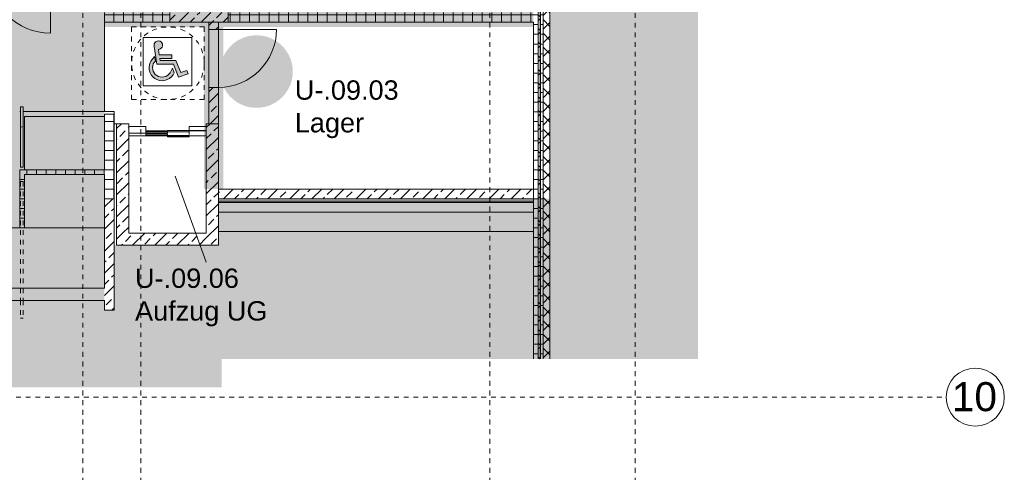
# Model space of a CAD drawing. Header units: metres. Extents: x 6 to 268, y -85 to 18.
# Tile 26 of 33: x 168 to 188, y -43 to -33. Entities that reach past the tile are written whole.
import ezdxf

# ---------------------------------------------------------------- set-up
doc = ezdxf.new("R2010")
doc.units = ezdxf.units.M
for name, pattern in [('Rasterlinie', [0.019, 0.01, -0.003, 0.003, -0.003]), ('Verdeckt', [0.003, 0.002, -0.001]), ('Über Schnittebene 1', [0.001, 0, -0.001])]:
    doc.linetypes.add(name, pattern=pattern)
for name, color, linetype, lineweight in [('A_Detailelemente', 7, 'Continuous', 9), ('A_Fundamente', 7, 'Continuous', 9), ('A_Geländer', 7, 'Continuous', 9), ('A_Geschossdecken', 7, 'Continuous', 9), ('A_Geschossdecken_Schraffur', 7, 'Continuous', 18), ('A_Raster', 7, 'Continuous', 9), ('A_Räume_Beschriftung', 7, 'Continuous', 9), ('A_Skelettbau', 7, 'Continuous', 9), ('A_Türen', 7, 'Continuous', 9), ('A_Türen_Element', 7, 'Continuous', 9), ('A_Türen_Rahmen', 7, 'Continuous', 9), ('A_Wände', 7, 'Continuous', 9), ('A_Wände_Schraffur', 7, 'Continuous', 18)]:
    doc.layers.add(name, color=color, linetype=linetype, lineweight=lineweight)
doc.layers.add('A_Linien', color=5, linetype='Continuous', lineweight=9, true_color=0x0000ff)
doc.styles.add('Arial', font='arial.ttf', dxfattribs={"height": 0.6})
doc.styles.add('Arial_B', font='txt', dxfattribs={"height": 0.4})
pattern_1 = [(0, (95.50816, -2), (0, 0.2), []), (90, (95.50816, -2), (-0.2, 0), [])]
pattern_2 = [(45, (95.50816, -2), (-0.14142136, 0.14142136), []), (135, (95.50816, -2), (-0.14142136, -0.14142136), [])]
pattern_3 = [(45, (95.50816, -2), (-0.2283955, 0.2283955), []), (45, (95.73616, -2), (-0.2283955, 0.2283955), [0.161, -0.081])]

# ---------------------------------------------------------------- blocks, each defined once
blk = doc.blocks.new('GSH_Tuer_I_1flg_SZ - 1200x2200_Voll-5198248-BS_Uebersicht_U1_BRANDSCHUTZ')
at = {"layer": 'A_Türen', "linetype": 'Über Schnittebene 1'}
for p, q in [((-0.6, 0.086), (0.6, 0.086)), ((-0.6, -0.114), (0.6, -0.114))]:
    blk.add_line(p, q, dxfattribs=at)
at = {"layer": 'A_Türen'}
blk.add_line((0.6, -1.314), (0.6, -0.114), dxfattribs=at)
blk.add_arc((0.6, -0.114), 1.2, 180, 270, dxfattribs=at)
blk = doc.blocks.new('Typ des oberen Holms - Oberer Geländerholm_Innen_-5351195-BS_Uebersicht_U1_BRANDSCHUTZ')
at = {"layer": 'A_Geländer', "flags": 128}
blk.add_lwpolyline([(72.306, -35.515), (72.301, -35.514), (72.296, -35.515)], dxfattribs=at)
blk = doc.blocks.new('Typ des oberen Holms - Oberer Geländerholm_Innen_-V81-BS_Uebersicht_U1_BRANDSCHUTZ')
at = {"layer": 'A_Geländer'}
for p, q in [((72.326, -35.097), (72.276, -35.097)), ((72.276, -35.097), (72.276, -36.344)), ((72.326, -35.097), (72.326, -36.344)), ((72.276, -36.344), (72.326, -36.344))]:
    blk.add_line(p, q, dxfattribs=at)
at = {"layer": 'A_Geländer', "linetype": 'Verdeckt'}
for p, q in [((72.276, -36.644), (72.326, -36.644)), ((72.276, -36.644), (72.276, -38.847)), ((72.326, -36.644), (72.326, -38.847)), ((72.276, -38.847), (72.276, -39.097)), ((72.326, -38.847), (72.326, -39.097)), ((72.276, -39.097), (72.276, -39.467)), ((72.326, -39.097), (72.326, -39.467)), ((72.326, -39.467), (72.276, -39.467))]:
    blk.add_line(p, q, dxfattribs=at)
blk = doc.blocks.new('IPRO_Aufzugstuer_2_Elemente - 1600x2135-6134082-BS_Uebersicht_U1_BRANDSCHUTZ')
at = {"layer": 'A_Türen'}
for p, q in [((-0.8, 0.208), (-0.8, 0.126)), ((-0.45, 0.251), (-0.45, 0.226)), ((-0.45, 0.251), (0, 0.251)), ((-0.45, 0.226), (0.45, 0.226)), ((-0.45, 0.126), (-0.45, 0.208)), ((0, 0.251), (0, 0.201)), ((0.45, 0.226), (0.45, 0.201)), ((0.8, 0.176), (0.8, 0.208)), ((-0.45, 0.126), (-0.45, 0.151)), ((-0.45, 0.151), (0, 0.151)), ((0, 0.126), (-0.45, 0.126)), ((0, 0.201), (0.45, 0.201)), ((0, 0.151), (0, 0.176)), ((0, 0.176), (0.45, 0.176)), ((0.45, 0.151), (0, 0.151)), ((0, 0.151), (0, 0.126)), ((0.45, 0.176), (0.45, 0.151)), ((0.45, 0.176), (0.8, 0.176))]:
    blk.add_line(p, q, dxfattribs=at)
at = {"layer": 'A_Türen_Element'}
for p, q in [((0, 0.151), (-0.45, 0.151)), ((-0.45, 0.151), (-0.45, 0.126)), ((-0.45, 0.126), (0, 0.126)), ((0.45, 0.176), (0, 0.176)), ((0, 0.176), (0, 0.151)), ((0, 0.151), (0.45, 0.151)), ((0, 0.126), (0, 0.151)), ((0.45, 0.151), (0.45, 0.176))]:
    blk.add_line(p, q, dxfattribs=at)
at = {"layer": 'A_Türen_Rahmen'}
for p, q in [((-0.45, 0.126), (-0.8, 0.126)), ((-0.8, 0.043), (-0.45, 0.043)), ((-0.45, 0.043), (-0.45, 0.126)), ((0.8, 0.176), (0.45, 0.176)), ((0.45, 0.176), (0.45, 0.043)), ((0.45, 0.043), (0.8, 0.043))]:
    blk.add_line(p, q, dxfattribs=at)
blk = doc.blocks.new('IPRO_Tuer_I_2flg_BZ_OL - 2010x2135_590_Glas 2-6762589-BS_Uebersicht_U1_BRANDSCHUTZ')
at = {"layer": 'A_Türen', "linetype": 'Über Schnittebene 1'}
for p, q in [((-1.005, 0.061), (1.005, 0.061)), ((-1.005, -0.089), (1.005, -0.089))]:
    blk.add_line(p, q, dxfattribs=at)
at = {"layer": 'A_Türen'}
for p, q in [((-1.005, -0.839), (-1.005, -0.089)), ((1.005, -1.349), (1.005, -0.089))]:
    blk.add_line(p, q, dxfattribs=at)
for centre, radius, start, end in [((-1.005, -0.089), 0.75, 270, 0), ((1.005, -0.089), 1.26, 180, 270)]:
    blk.add_arc(centre, radius, start, end, dxfattribs=at)
blk = doc.blocks.new('IPRO_Rollstuhlfahrer - IPRO_Rollstuhlfahrer-6274123-BS_Uebersicht_U1_BRANDSCHUTZ')
at = {"layer": 'A_Detailelemente'}
for points in [[(0.731, 0.178), (0.924, 0.243), (0.9, 0.318), (0.773, 0.273), (0.672, 0.524), (0.35, 0.524), (0.344, 0.564), (0.593, 0.564), (0.593, 0.64), (0.331, 0.64), (0.314, 0.75), (0.345, 0.757), (0.37, 0.773), (0.388, 0.796), (0.398, 0.821), (0.399, 0.841), (0.395, 0.863), (0.385, 0.885), (0.367, 0.906), (0.348, 0.919), (0.32, 0.926), (0.286, 0.923), (0.27, 0.916), (0.253, 0.905), (0.238, 0.887), (0.227, 0.863), (0.223, 0.837), (0.266, 0.56), (0.284, 0.448), (0.623, 0.448)], [(0.388, 0.104), (0.44, 0.11), (0.492, 0.126), (0.54, 0.151), (0.581, 0.183), (0.615, 0.222), (0.64, 0.269), (0.601, 0.365), (0.583, 0.32), (0.553, 0.268), (0.513, 0.222), (0.49, 0.205), (0.464, 0.193), (0.426, 0.181), (0.388, 0.177), (0.35, 0.181), (0.313, 0.193), (0.278, 0.211), (0.249, 0.235), (0.226, 0.264), (0.208, 0.298), (0.196, 0.336), (0.192, 0.374), (0.196, 0.412), (0.208, 0.45), (0.227, 0.484), (0.25, 0.511), (0.234, 0.603), (0.182, 0.544), (0.157, 0.508), (0.141, 0.477), (0.131, 0.44), (0.125, 0.387), (0.126, 0.327), (0.141, 0.269), (0.166, 0.223), (0.198, 0.184), (0.238, 0.151), (0.284, 0.126), (0.336, 0.11)]]:
    blk.add_hatch(color=256, dxfattribs=at).paths.add_polyline_path(points, flags=0)
for p, q in [((0, 1), (1, 1)), ((0, 0), (0, 1)), ((0.227, 0.863), (0.223, 0.837)), ((0.227, 0.863), (0.223, 0.837)), ((0.223, 0.837), (0.227, 0.811)), ((0.223, 0.837), (0.227, 0.811)), ((0.238, 0.887), (0.227, 0.863)), ((0.238, 0.887), (0.227, 0.863)), ((0.253, 0.905), (0.238, 0.887)), ((0.253, 0.905), (0.238, 0.887)), ((0.27, 0.916), (0.253, 0.905)), ((0.27, 0.916), (0.253, 0.905)), ((0.286, 0.923), (0.27, 0.916)), ((0.286, 0.923), (0.27, 0.916)), ((0.32, 0.926), (0.286, 0.923)), ((0.32, 0.926), (0.286, 0.923)), ((0.348, 0.919), (0.32, 0.926)), ((0.348, 0.919), (0.32, 0.926)), ((0.367, 0.906), (0.348, 0.919)), ((0.367, 0.906), (0.348, 0.919)), ((0.385, 0.885), (0.367, 0.906)), ((0.385, 0.885), (0.367, 0.906)), ((0.395, 0.863), (0.385, 0.885)), ((0.395, 0.863), (0.385, 0.885)), ((0.388, 0.796), (0.398, 0.821)), ((0.388, 0.796), (0.398, 0.821)), ((0.399, 0.841), (0.395, 0.863)), ((0.399, 0.841), (0.395, 0.863)), ((0.398, 0.821), (0.399, 0.841)), ((0.398, 0.821), (0.399, 0.841)), ((1, 1), (1, 0)), ((0.227, 0.811), (0.284, 0.448)), ((0.227, 0.811), (0.284, 0.448)), ((0.314, 0.75), (0.345, 0.757)), ((0.314, 0.75), (0.345, 0.757)), ((0.331, 0.64), (0.314, 0.75)), ((0.331, 0.64), (0.314, 0.75)), ((0.593, 0.64), (0.331, 0.64)), ((0.593, 0.64), (0.331, 0.64)), ((0.345, 0.757), (0.37, 0.773)), ((0.345, 0.757), (0.37, 0.773)), ((0.37, 0.773), (0.388, 0.796)), ((0.37, 0.773), (0.388, 0.796)), ((0.593, 0.564), (0.593, 0.64)), ((0.593, 0.564), (0.593, 0.64)), ((0.131, 0.44), (0.125, 0.387)), ((0.131, 0.44), (0.125, 0.387)), ((0.141, 0.477), (0.131, 0.44)), ((0.141, 0.477), (0.131, 0.44)), ((0.157, 0.508), (0.141, 0.477)), ((0.157, 0.508), (0.141, 0.477)), ((0.182, 0.544), (0.157, 0.508)), ((0.182, 0.544), (0.157, 0.508)), ((0.234, 0.603), (0.182, 0.544)), ((0.234, 0.603), (0.182, 0.544)), ((0.192, 0.374), (0.196, 0.412)), ((0.192, 0.374), (0.196, 0.412)), ((0.196, 0.412), (0.208, 0.45)), ((0.196, 0.412), (0.208, 0.45)), ((0.208, 0.45), (0.226, 0.483)), ((0.208, 0.45), (0.226, 0.483)), ((0.226, 0.483), (0.25, 0.511)), ((0.226, 0.483), (0.25, 0.511)), ((0.25, 0.511), (0.234, 0.603)), ((0.25, 0.511), (0.234, 0.603)), ((0.284, 0.448), (0.623, 0.448)), ((0.284, 0.448), (0.623, 0.448)), ((0.35, 0.524), (0.344, 0.564)), ((0.344, 0.564), (0.593, 0.564)), ((0.344, 0.564), (0.593, 0.564)), ((0.35, 0.524), (0.344, 0.564)), ((0.672, 0.524), (0.35, 0.524)), ((0.672, 0.524), (0.35, 0.524)), ((0.623, 0.448), (0.731, 0.178)), ((0.623, 0.448), (0.731, 0.178)), ((0.773, 0.273), (0.672, 0.524)), ((0.773, 0.273), (0.672, 0.524)), ((0.125, 0.387), (0.126, 0.327)), ((0.125, 0.387), (0.126, 0.327)), ((0.126, 0.327), (0.141, 0.269)), ((0.126, 0.327), (0.141, 0.269)), ((0.141, 0.269), (0.166, 0.223)), ((0.141, 0.269), (0.166, 0.223)), ((0.166, 0.223), (0.198, 0.184)), ((0.166, 0.223), (0.198, 0.184)), ((0.196, 0.336), (0.192, 0.374)), ((0.196, 0.336), (0.192, 0.374)), ((0.208, 0.298), (0.196, 0.336)), ((0.208, 0.298), (0.196, 0.336)), ((0.226, 0.264), (0.208, 0.298)), ((0.226, 0.264), (0.208, 0.298)), ((0.249, 0.235), (0.226, 0.264)), ((0.249, 0.235), (0.226, 0.264)), ((0.278, 0.211), (0.249, 0.235)), ((0.278, 0.211), (0.249, 0.235)), ((0.313, 0.193), (0.278, 0.211)), ((0.313, 0.193), (0.278, 0.211)), ((0.49, 0.205), (0.464, 0.193)), ((0.49, 0.205), (0.464, 0.193)), ((0.513, 0.222), (0.49, 0.205)), ((0.513, 0.222), (0.49, 0.205)), ((0.553, 0.268), (0.513, 0.222)), ((0.553, 0.268), (0.513, 0.222)), ((0.583, 0.32), (0.553, 0.268)), ((0.583, 0.32), (0.553, 0.268)), ((0.581, 0.183), (0.615, 0.222)), ((0.581, 0.183), (0.615, 0.222)), ((0.601, 0.365), (0.583, 0.32)), ((0.601, 0.365), (0.583, 0.32)), ((0.64, 0.269), (0.601, 0.365)), ((0.64, 0.269), (0.601, 0.365)), ((0.615, 0.222), (0.64, 0.269)), ((0.615, 0.222), (0.64, 0.269)), ((0.731, 0.178), (0.924, 0.243)), ((0.731, 0.178), (0.924, 0.243)), ((0.9, 0.318), (0.773, 0.273)), ((0.9, 0.318), (0.773, 0.273)), ((0.924, 0.243), (0.9, 0.318)), ((0.924, 0.243), (0.9, 0.318)), ((1, 0), (0, 0)), ((0.198, 0.184), (0.238, 0.151)), ((0.198, 0.184), (0.238, 0.151)), ((0.238, 0.151), (0.284, 0.126)), ((0.238, 0.151), (0.284, 0.126)), ((0.284, 0.126), (0.336, 0.11)), ((0.284, 0.126), (0.336, 0.11)), ((0.35, 0.181), (0.313, 0.193)), ((0.35, 0.181), (0.313, 0.193)), ((0.336, 0.11), (0.388, 0.104)), ((0.336, 0.11), (0.388, 0.104)), ((0.388, 0.177), (0.35, 0.181)), ((0.388, 0.177), (0.35, 0.181)), ((0.426, 0.181), (0.388, 0.177)), ((0.426, 0.181), (0.388, 0.177)), ((0.388, 0.104), (0.44, 0.11)), ((0.388, 0.104), (0.44, 0.11)), ((0.464, 0.193), (0.426, 0.181)), ((0.464, 0.193), (0.426, 0.181)), ((0.44, 0.11), (0.492, 0.126)), ((0.44, 0.11), (0.492, 0.126)), ((0.492, 0.126), (0.54, 0.151)), ((0.492, 0.126), (0.54, 0.151)), ((0.54, 0.151), (0.581, 0.183)), ((0.54, 0.151), (0.581, 0.183))]:
    blk.add_line(p, q, dxfattribs=at)
blk = doc.blocks.new('Raster - 3_0mm_mit Kreis-376402-BS_Uebersicht_U1_BRANDSCHUTZ')
at = {"layer": 'A_Raster'}
blk.add_circle((0, 0), 0.003, dxfattribs=at)

msp = doc.modelspace()

# ---------------------------------------------------------------- hatches: boundary and pattern name
at = {"layer": 'A_Detailelemente', "true_color": 0xc9c9c9}
h = msp.add_hatch(dxfattribs=at)
h.set_pattern_fill('FP_94', color=9, style=0, pattern_type=2)
h.set_pattern_definition([(45, (95.5082, -2), (0, 1.796051), [1.27, -1.27]), (45, (95.1712, -1.663), (0, 1.796051), [1.27, -1.27]), (45, (94.8342, -1.326), (0, 1.796051), [1.27, -1.27]), (135, (94.8342, -1.102), (-1.796051, 1e-16), [1.27, -1.27]), (135, (95.1712, -0.765), (-1.796051, 1e-16), [1.27, -1.27]), (135, (95.5082, -0.428), (-1.796051, 1e-16), [1.27, -1.27])])
h.paths.add_polyline_path([(102.664, -46.997), (105.904, -46.997), (105.904, -39.006), (123.729, -39.006), (123.729, -40.896), (171.929, -40.896), (171.929, -40.306), (181.759, -40.306), (181.759, -0.917), (176.264, -0.917), (175.611, -1.318), (174.259, -0.956), (174.874, -2.647), (173.414, -2.647), (173.414, -3.147), (177.314, -3.147), (177.314, -2.647), (177.614, -2.647), (177.614, -3.017), (180.744, -3.017), (180.744, -8.377), (178.704, -8.377), (178.704, -36.997), (171.864, -36.997), (171.864, -37.957), (169.714, -37.957), (169.714, -39.297), (169.514, -39.297), (169.514, -39.097), (124.214, -39.097), (124.214, -39.297), (124.014, -39.297), (124.014, -35.697), (104.364, -35.697), (104.364, -39.091), (102.664, -39.091), (102.664, -45.527)], flags=0)
at = {"layer": 'A_Detailelemente', "true_color": 0xebdb14}
msp.add_hatch(color=40, dxfattribs=at).paths.add_polyline_path([(171.964, -36.797), (171.964, -33.447), (178.364, -33.447), (178.364, -33.047), (169.865, -33.047), (169.865, -32.247), (178.364, -32.247), (178.364, -31.947), (169.865, -31.947), (169.865, -8.347), (180.734, -8.347), (180.734, -7.847), (169.414, -7.847), (169.414, -33.447), (171.564, -33.447), (171.564, -36.797)], flags=0)
at = {"layer": 'A_Detailelemente', "true_color": 0x499c4b}
h = msp.add_hatch(color=95, dxfattribs=at)
h.paths.add_polyline_path([(167.64, -38.847), (169.514, -38.847), (169.514, -33.347), (169.474, -33.347), (169.474, -32.317), (166.214, -32.317), (166.214, -33.347), (157.514, -33.347), (157.514, -23.797), (136.214, -23.797), (136.214, -33.347), (127.514, -33.347), (127.514, -32.317), (124.174, -32.317), (124.174, -38.847), (162.917, -38.847)], flags=0)
h.paths.add_polyline_path([(160.004, -38.447), (160.004, -38.147), (160.304, -38.147), (160.064, -38.207)], flags=0)
h.paths.add_polyline_path([(128.814, -38.447), (128.814, -38.147), (129.114, -38.147), (128.874, -38.207)], flags=0)
h.paths.add_polyline_path([(160.004, -37.197), (160.004, -36.897), (160.304, -36.897), (160.064, -36.958)], flags=0)
h.paths.add_polyline_path([(128.814, -37.197), (128.814, -36.897), (129.114, -36.897), (128.874, -36.958)], flags=0)
h.paths.add_polyline_path([(160.004, -35.997), (160.004, -35.697), (160.304, -35.697), (160.064, -35.757)], flags=0)
h.paths.add_polyline_path([(128.814, -35.997), (128.814, -35.697), (129.114, -35.697), (128.874, -35.757)], flags=0)
at = {"layer": 'A_Detailelemente', "true_color": 0xf77448}
msp.add_hatch(color=23, dxfattribs=at).paths.add_polyline_path([(172.603, -35.118), (172.697, -35.118), (172.791, -35.106), (172.882, -35.083), (172.97, -35.048), (173.052, -35.003), (173.128, -34.947), (173.197, -34.883), (173.257, -34.81), (173.307, -34.731), (173.348, -34.646), (173.377, -34.556), (173.394, -34.463), (173.4, -34.369), (173.394, -34.275), (173.377, -34.183), (173.348, -34.093), (173.307, -34.008), (173.257, -33.929), (173.197, -33.856), (173.128, -33.792), (173.052, -33.736), (172.97, -33.691), (172.882, -33.656), (172.791, -33.633), (172.697, -33.621), (172.603, -33.621), (172.51, -33.633), (172.418, -33.656), (172.331, -33.691), (172.248, -33.736), (172.172, -33.792), (172.103, -33.856), (172.043, -33.929), (171.993, -34.008), (171.95, -34.102), (171.924, -34.183), (171.906, -34.275), (171.9, -34.369), (171.906, -34.463), (171.924, -34.556), (171.953, -34.646), (171.993, -34.731), (172.043, -34.81), (172.103, -34.883), (172.172, -34.947), (172.248, -35.003), (172.331, -35.048), (172.418, -35.083), (172.51, -35.106)], flags=0)
at = {"layer": 'A_Geschossdecken_Schraffur', "lineweight": 9}
h = msp.add_hatch(dxfattribs=at)
h.set_pattern_fill('FP_2', color=256, style=0, pattern_type=2)
h.set_pattern_definition(pattern_3)
h.paths.add_polyline_path([(167.64, -38.847), (169.514, -38.847), (169.514, -37.597), (124.214, -37.597), (124.214, -38.847), (162.917, -38.847)], flags=0)
h.paths.add_polyline_path([(160.004, -38.447), (160.004, -38.147), (160.304, -38.147), (160.304, -38.447), (160.064, -38.447)], flags=0)
h.paths.add_polyline_path([(128.874, -38.447), (128.814, -38.447), (128.814, -38.147), (129.114, -38.147), (129.114, -38.447)], flags=0)
at = {"layer": 'A_Wände_Schraffur', "lineweight": 9}
h = msp.add_hatch(dxfattribs=at)
h.set_pattern_fill('FP_3', color=256, style=0, pattern_type=2)
h.set_pattern_definition(pattern_1)
h.paths.add_polyline_path([(178.464, -33.297), (178.464, -8.247), (178.364, -8.247), (178.364, -33.297)], flags=0)
h = msp.add_hatch(dxfattribs=at)
h.set_pattern_fill('FP_4', color=256, style=0, pattern_type=2)
h.set_pattern_definition(pattern_2)
h.paths.add_polyline_path([(178.504, -33.297), (178.504, -8.247), (178.464, -8.247), (178.464, -33.297)], flags=0)
h = msp.add_hatch(dxfattribs=at)
h.set_pattern_fill('FP_3', color=256, style=0, pattern_type=2)
h.set_pattern_definition(pattern_1)
h.paths.add_polyline_path([(178.564, -33.297), (178.564, -8.247), (178.504, -8.247), (178.504, -33.297)], flags=0)
h = msp.add_hatch(dxfattribs=at)
h.set_pattern_fill('FP_4', color=256, style=0, pattern_type=2)
h.set_pattern_definition(pattern_2)
h.paths.add_polyline_path([(178.704, -40.306), (178.704, -8.247), (178.564, -8.247), (178.565, -40.306)], flags=0)
h = msp.add_hatch(dxfattribs=at)
h.set_pattern_fill('FP_3', color=256, style=0, pattern_type=2)
h.set_pattern_definition(pattern_1)
h.paths.add_polyline_path([(178.364, -33.347), (178.364, -33.147), (172.064, -33.147), (172.064, -33.347), (178.268, -33.347)], flags=0)
h.paths.add_polyline_path([(169.865, -33.347), (170.864, -33.347), (170.864, -33.147), (169.514, -33.147), (169.514, -33.347), (169.527, -33.347)], flags=0)
h = msp.add_hatch(dxfattribs=at)
h.set_pattern_fill('FP_2', color=256, style=0, pattern_type=2)
h.set_pattern_definition(pattern_3)
h.paths.add_polyline_path([(171.439, -33.347), (172.064, -33.347), (172.064, -33.147), (170.864, -33.147), (170.864, -33.347), (171.183, -33.347)], flags=0)
h = msp.add_hatch(dxfattribs=at)
h.set_pattern_fill('FP_3', color=256, style=0, pattern_type=2)
h.set_pattern_definition(pattern_1)
h.paths.add_polyline_path([(178.459, -40.306), (178.464, -40.306), (178.464, -33.297), (178.364, -33.297), (178.364, -40.306)], flags=0)
h = msp.add_hatch(dxfattribs=at)
h.set_pattern_fill('FP_4', color=256, style=0, pattern_type=2)
h.set_pattern_definition(pattern_2)
h.paths.add_polyline_path([(178.464, -40.306), (178.504, -40.306), (178.504, -33.297), (178.464, -33.297), (178.464, -39.297)], flags=0)
h = msp.add_hatch(dxfattribs=at)
h.set_pattern_fill('FP_3', color=256, style=0, pattern_type=2)
h.set_pattern_definition(pattern_1)
h.paths.add_polyline_path([(178.504, -40.306), (178.564, -40.306), (178.564, -33.297), (178.504, -33.297), (178.504, -39.297)], flags=0)
h = msp.add_hatch(dxfattribs=at)
h.set_pattern_fill('FP_2', color=256, style=0, pattern_type=2)
h.set_pattern_definition(pattern_3)
h.paths.add_polyline_path([(171.803, -35.447), (171.864, -35.447), (171.864, -34.697), (171.664, -34.697), (171.664, -35.447)], flags=0)
h.paths.add_polyline_path([(171.864, -33.497), (171.864, -33.347), (171.664, -33.347), (171.664, -33.497), (171.777, -33.497)], flags=0)
h = msp.add_hatch(dxfattribs=at)
h.set_pattern_fill('FP_3', color=256, style=0, pattern_type=2)
h.set_pattern_definition(pattern_1)
h.paths.add_polyline_path([(169.714, -36.997), (169.714, -35.247), (169.514, -35.247), (169.514, -36.997)], flags=0)
h = msp.add_hatch(dxfattribs=at)
h.set_pattern_fill('FP_2', color=256, style=0, pattern_type=2)
h.set_pattern_definition(pattern_3)
h.paths.add_polyline_path([(170.014, -35.697), (170.014, -35.447), (169.764, -35.447), (169.764, -35.697), (170.002, -35.697)], flags=0)
h = msp.add_hatch(dxfattribs=at)
h.set_pattern_fill('FP_2', color=256, style=0, pattern_type=2)
h.set_pattern_definition(pattern_3)
h.paths.add_polyline_path([(171.614, -37.957), (171.864, -37.957), (171.864, -35.447), (171.614, -35.447), (171.614, -37.729)], flags=0)
h = msp.add_hatch(dxfattribs=at)
h.set_pattern_fill('FP_2', color=256, style=0, pattern_type=2)
h.set_pattern_definition(pattern_3)
h.paths.add_polyline_path([(169.764, -37.707), (170.014, -37.707), (170.014, -35.697), (169.764, -35.697), (169.764, -36.958)], flags=0)
h = msp.add_hatch(dxfattribs=at)
h.set_pattern_fill('FP_3', color=256, style=0, pattern_type=2)
h.set_pattern_definition(pattern_1)
h.paths.add_polyline_path([(169.474, -36.497), (169.514, -36.497), (169.514, -36.397), (167.764, -36.397), (167.764, -36.497), (168.821, -36.497)], flags=0)
h = msp.add_hatch(dxfattribs=at)
h.set_pattern_fill('FP_3', color=256, style=0, pattern_type=2)
h.set_pattern_definition(pattern_1)
h.paths.add_polyline_path([(167.764, -37.597), (167.864, -37.597), (167.864, -36.497), (167.764, -36.497), (167.764, -36.958)], flags=0)
h = msp.add_hatch(dxfattribs=at)
h.set_pattern_fill('FP_2', color=256, style=0, pattern_type=2)
h.set_pattern_definition(pattern_3)
h.paths.add_polyline_path([(177.087, -36.997), (178.364, -36.997), (178.364, -36.797), (171.864, -36.797), (171.864, -36.997), (172.364, -36.997)], flags=0)
h = msp.add_hatch(dxfattribs=at)
h.set_pattern_fill('FP_2', color=256, style=0, pattern_type=2)
h.set_pattern_definition(pattern_3)
h.paths.add_polyline_path([(169.714, -39.297), (169.714, -36.997), (169.514, -36.997), (169.514, -39.297)], flags=0)
h = msp.add_hatch(dxfattribs=at)
h.set_pattern_fill('FP_2', color=256, style=0, pattern_type=2)
h.set_pattern_definition(pattern_3)
h.paths.add_polyline_path([(169.764, -37.957), (171.614, -37.957), (171.614, -37.707), (169.764, -37.707)], flags=0)
h = msp.add_hatch(dxfattribs=at)
h.set_pattern_fill('FP_2', color=256, style=0, pattern_type=2)
h.set_pattern_definition(pattern_3)
h.paths.add_polyline_path([(167.64, -39.097), (169.514, -39.097), (169.514, -38.847), (124.214, -38.847), (124.214, -39.097), (162.917, -39.097)], flags=0)

# ---------------------------------------------------------------- linework, layer by layer
at = {"layer": 'A_Fundamente', "lineweight": 18}
for p, q in [((169.514, -37.597), (124.214, -37.597)), ((169.514, -38.847), (169.514, -37.597))]:
    msp.add_line(p, q, dxfattribs=at)
at = {"layer": 'A_Geschossdecken'}
for p, q in [((169.514, -33.347), (169.514, -35.197)), ((171.664, -34.697), (171.664, -33.497)), ((171.864, -33.497), (171.864, -34.697)), ((169.714, -35.447), (169.764, -35.447)), ((170.364, -35.597), (170.814, -35.597)), ((171.264, -35.597), (171.614, -35.597))]:
    msp.add_line(p, q, dxfattribs=at)
at = {"layer": 'A_Linien', "linetype": 'Verdeckt'}
for p, q in [((170.073, -33.447), (171.573, -33.447)), ((170.073, -34.947), (170.073, -33.447)), ((171.573, -33.447), (171.573, -34.947)), ((171.573, -34.947), (170.073, -34.947))]:
    msp.add_line(p, q, dxfattribs=at)
msp.add_circle((170.823, -34.197), 0.75, dxfattribs=at)
at = {"layer": 'A_Raster', "linetype": 'Rasterlinie'}
for p, q in [((169.064, -66.66), (169.064, 16.72)), ((170.264, -66.66), (170.264, 16.72)), ((177.464, -66.66), (177.464, 16.72)), ((180.464, -66.66), (180.464, 16.72)), ((102.089, -41.097), (186.88, -41.097))]:
    msp.add_line(p, q, dxfattribs=at)
at = {"layer": 'A_Räume_Beschriftung'}
msp.add_line((170.974, -36.529), (171.613, -38.31), dxfattribs=at)
at = {"layer": 'A_Skelettbau'}
for p, q in [((178.364, -37.047), (171.864, -37.047)), ((178.364, -37.072), (171.864, -37.072)), ((178.364, -37.272), (171.864, -37.272)), ((178.364, -37.272), (171.864, -37.272)), ((171.864, -37.672), (178.364, -37.672))]:
    msp.add_line(p, q, dxfattribs=at)
at = {"layer": 'A_Wände'}
for p, q in [((178.464, -40.306), (178.464, -8.247)), ((178.504, -40.306), (178.504, -8.247)), ((170.864, -33.347), (170.864, -33.147)), ((172.064, -33.147), (172.064, -33.347)), ((167.764, -35.197), (167.784, -35.197)), ((167.834, -35.197), (169.714, -35.197)), ((169.514, -35.297), (167.864, -35.297)), ((167.864, -35.297), (167.864, -36.397)), ((169.714, -35.197), (169.714, -35.247)), ((171.864, -35.447), (171.664, -35.447)), ((171.614, -35.697), (170.014, -35.697)), ((171.864, -36.797), (171.864, -36.997)), ((178.364, -36.997), (178.364, -36.797)), ((169.514, -38.847), (124.214, -38.847))]:
    msp.add_line(p, q, dxfattribs=at)
at = {"layer": 'A_Wände', "lineweight": 18}
for p, q in [((178.564, -8.247), (178.564, -40.306)), ((178.704, -40.306), (178.704, -8.377)), ((169.514, -33.147), (169.514, -33.347)), ((169.514, -33.347), (178.364, -33.347)), ((171.664, -33.347), (171.664, -33.497)), ((171.664, -33.497), (171.864, -33.497)), ((171.864, -33.497), (171.864, -33.347)), ((178.364, -33.347), (178.364, -36.797)), ((171.864, -34.697), (171.664, -34.697)), ((171.664, -34.697), (171.664, -35.447)), ((171.864, -36.797), (171.864, -34.697)), ((169.714, -35.247), (169.514, -35.247)), ((169.514, -35.247), (169.514, -36.397)), ((169.714, -39.297), (169.714, -35.247)), ((170.014, -35.447), (169.764, -35.447)), ((169.764, -35.447), (169.764, -37.957)), ((170.014, -37.707), (170.014, -35.447)), ((171.664, -35.447), (171.614, -35.447)), ((171.614, -35.447), (171.614, -37.707)), ((169.514, -36.397), (167.764, -36.397)), ((167.764, -36.397), (167.764, -37.597)), ((167.864, -36.497), (169.514, -36.497)), ((167.864, -37.597), (167.864, -36.497)), ((169.514, -36.497), (169.514, -37.597)), ((178.364, -36.797), (171.864, -36.797)), ((169.714, -36.997), (169.514, -36.997)), ((171.864, -37.957), (171.864, -36.997)), ((171.864, -36.997), (178.364, -36.997)), ((178.364, -36.997), (178.364, -40.306)), ((171.614, -37.707), (170.014, -37.707)), ((169.764, -37.957), (171.864, -37.957)), ((124.214, -39.097), (169.514, -39.097)), ((169.514, -39.097), (169.514, -39.297)), ((169.514, -39.297), (169.714, -39.297))]:
    msp.add_line(p, q, dxfattribs=at)

# ---------------------------------------------------------------- block references
at = {"layer": 'A_Detailelemente'}
msp.add_blockref('IPRO_Rollstuhlfahrer - IPRO_Rollstuhlfahrer-6274123-BS_Uebersicht_U1_BRANDSCHUTZ', (170.313, -34.662), dxfattribs=at)
at = {"layer": 'A_Geländer'}
for name in ['Typ des oberen Holms - Oberer Geländerholm_Innen_-V81-BS_Uebersicht_U1_BRANDSCHUTZ', 'Typ des oberen Holms - Oberer Geländerholm_Innen_-5351195-BS_Uebersicht_U1_BRANDSCHUTZ']:
    msp.add_blockref(name, (95.508, 0), dxfattribs=at)
at = {"layer": 'A_Raster', "xscale": 199.9999999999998, "yscale": 199.9999999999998, "zscale": 199.9999999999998, "rotation": 269.9999999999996}
msp.add_blockref('Raster - 3_0mm_mit Kreis-376402-BS_Uebersicht_U1_BRANDSCHUTZ', (187.48, -41.097), dxfattribs=at)
at = {"layer": 'A_Türen'}
msp.add_blockref('IPRO_Tuer_I_2flg_BZ_OL - 2010x2135_590_Glas 2-6762589-BS_Uebersicht_U1_BRANDSCHUTZ', (167.395, -32.228), dxfattribs=at)
for name, p, rotation in [('GSH_Tuer_I_1flg_SZ - 1200x2200_Voll-5198248-BS_Uebersicht_U1_BRANDSCHUTZ', (171.75, -34.097), 90), ('IPRO_Aufzugstuer_2_Elemente - 1600x2135-6134082-BS_Uebersicht_U1_BRANDSCHUTZ', (170.814, -35.464), 180)]:
    msp.add_blockref(name, p, dxfattribs=dict(at, rotation=rotation))

# ---------------------------------------------------------------- texts
at = {"layer": 'A_Raster', "insert": (186.997, -40.786), "char_height": 0.6, "width": 1.15443, "attachment_point": 1, "style": 'Arial'}
msp.add_mtext('10', dxfattribs=at)
at = {"layer": 'A_Räume_Beschriftung', "char_height": 0.4, "attachment_point": 1, "style": 'Arial_B'}
for s, insert, width in [('U-.09.03', (173.441, -34.551), 2.64557), ('Lager', (173.441, -35.226), 1.87595), ('U-.09.06', (170.144, -38.439), 2.64557), ('Aufzug UG', (170.144, -39.114), 3.54346)]:
    msp.add_mtext(s, dxfattribs=dict(at, insert=insert, width=width))

doc.saveas('drawing.dxf')
